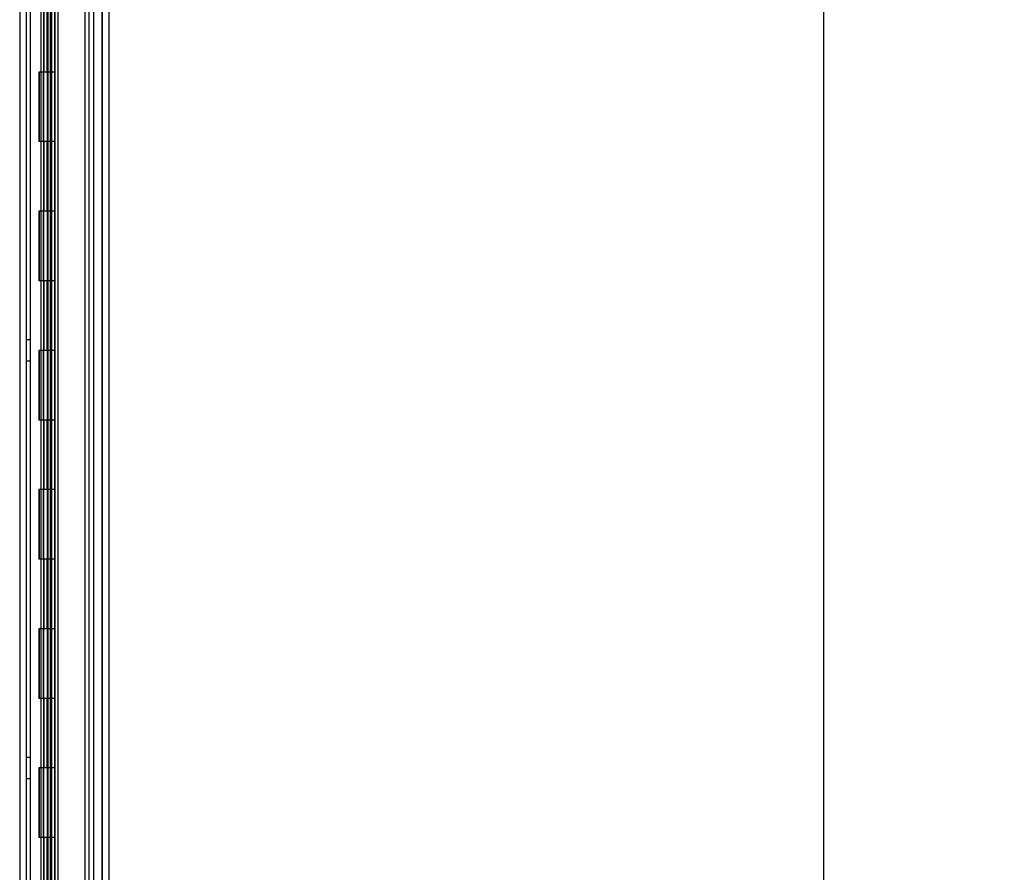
# Model space of a CAD drawing. Header units: inches. Extents: x 1 to 299, y -2 to 199.
# Tile 27 of 68: x 36 to 50, y 108 to 120. Entities that reach past the tile are written whole.
import ezdxf
from ezdxf.enums import TextEntityAlignment as Align
from ezdxf.lldxf.tags import DXFTag

# ---------------------------------------------------------------- set-up
doc = ezdxf.new("R2010")
doc.units = ezdxf.units.IN
doc.header["$MEASUREMENT"] = 0
for name, color, linetype in [('COM53955-2', 7, 'Continuous'), ('COM54746-60', 7, 'Continuous'), ('COM70220', 7, 'Continuous'), ('COM71178-1', 7, 'Continuous'), ('Default', 7, 'Continuous')]:
    doc.layers.add(name, color=color, linetype=linetype)
doc.styles.add('SEACAD_Times_New_Roman', font='times.ttf')
tags = doc.linetypes.add('HIDDEN2', pattern=[0.1875, 0.125, -0.0625]).pattern_tags.tags
tags[6:7] = [DXFTag(74, 4), DXFTag(75, 0), DXFTag(340, '0'), DXFTag(46, 0.0), DXFTag(50, 0.0), DXFTag(44, 0.0), DXFTag(45, 0.0)]
tags[4:5] = [DXFTag(74, 4), DXFTag(75, 0), DXFTag(340, '0'), DXFTag(46, 0.0), DXFTag(50, 0.0), DXFTag(44, 0.0), DXFTag(45, 0.0)]
doc.dimstyles.new('HAMMOND_(STH_-_300x200)', dxfattribs={"dimtxt": 1.5, "dimasz": 1.875, "dimexe": 0.75, "dimexo": 0.75, "dimgap": 0.375, "dimtad": 0, "dimtih": 1, "dimtoh": 1, "dimzin": 0, "dimdsep": 46, "dimtxsty": 'SEACAD_Times_New_Roman', "dimblk1": '_SE_FILLED', "dimblk2": '_SE_FILLED', "dimsah": 1, "dimcen": 0.75, "dimadec": 0, "dimazin": 0, "dimtfac": 0.8, "dimtofl": 0, "dimtmove": 0, "dimatfit": 3, "dimfxl": 1, "dimtolj": 1, "dimtzin": 0, "dimarcsym": 0})

# ---------------------------------------------------------------- blocks, each defined once
blk = doc.blocks.new('SE3')
at = {"layer": 'COM53955-2', "color": 7, "linetype": 'HIDDEN2'}
for p, q in [((37.288, 131.337), (37.288, 69.091)), ((36.507, 130.369), (36.507, 104.777)), ((36.602, 130.369), (36.602, 104.777)), ((36.561, 130.155), (36.561, 104.777)), ((36.653, 130.155), (36.653, 104.777))]:
    blk.add_line(p, q, dxfattribs=at)
at = {"layer": 'COM53955-2', "color": 7, "linetype": 'Continuous'}
blk.add_line((37.383, 131.337), (37.383, 69.091), dxfattribs=at)
at = {"layer": 'COM54746-60', "color": 7, "linetype": 'HIDDEN2'}
for p, q in [((36.26, 70.214), (36.26, 130.214)), ((36.446, 130.214), (36.446, 70.214)), ((36.546, 70.214), (36.546, 130.214)), ((37.1, 70.214), (37.1, 130.214)), ((36.454, 119.214), (36.454, 120.214)), ((36.496, 119.214), (36.496, 120.214)), ((36.551, 119.214), (36.551, 120.214)), ((36.409, 119.214), (36.379, 119.214)), ((36.379, 119.214), (36.379, 118.214)), ((36.409, 119.214), (36.379, 119.214)), ((36.379, 119.214), (36.379, 118.214)), ((36.384, 119.214), (36.384, 118.214)), ((36.441, 119.214), (36.441, 118.214)), ((36.501, 118.214), (36.501, 119.214)), ((36.506, 118.214), (36.506, 119.214)), ((36.551, 118.214), (36.551, 119.214)), ((36.409, 118.214), (36.379, 118.214)), ((36.409, 118.214), (36.379, 118.214)), ((36.454, 117.214), (36.454, 118.214)), ((36.496, 117.214), (36.496, 118.214)), ((36.551, 117.214), (36.551, 118.214)), ((36.409, 117.214), (36.379, 117.214)), ((36.379, 117.214), (36.379, 116.214)), ((36.409, 117.214), (36.379, 117.214)), ((36.379, 117.214), (36.379, 116.214)), ((36.384, 117.214), (36.384, 116.214)), ((36.441, 117.214), (36.441, 116.214)), ((36.501, 116.214), (36.501, 117.214)), ((36.506, 116.214), (36.506, 117.214)), ((36.551, 116.214), (36.551, 117.214)), ((36.409, 116.214), (36.379, 116.214)), ((36.409, 116.214), (36.379, 116.214)), ((36.454, 115.214), (36.454, 116.214)), ((36.496, 115.214), (36.496, 116.214)), ((36.551, 115.214), (36.551, 116.214)), ((36.26, 115.366), (36.198, 115.366)), ((36.409, 115.214), (36.379, 115.214)), ((36.379, 115.214), (36.379, 114.214)), ((36.409, 115.214), (36.379, 115.214)), ((36.379, 115.214), (36.379, 114.214)), ((36.384, 115.214), (36.384, 114.214)), ((36.441, 115.214), (36.441, 114.214)), ((36.501, 114.214), (36.501, 115.214)), ((36.506, 114.214), (36.506, 115.214)), ((36.551, 114.214), (36.551, 115.214)), ((36.198, 115.062), (36.26, 115.062)), ((36.409, 114.214), (36.379, 114.214)), ((36.409, 114.214), (36.379, 114.214)), ((36.454, 113.214), (36.454, 114.214)), ((36.496, 113.214), (36.496, 114.214)), ((36.551, 113.214), (36.551, 114.214)), ((36.409, 113.214), (36.379, 113.214)), ((36.379, 113.214), (36.379, 112.214)), ((36.409, 113.214), (36.379, 113.214)), ((36.379, 113.214), (36.379, 112.214)), ((36.384, 113.214), (36.384, 112.214)), ((36.441, 113.214), (36.441, 112.214)), ((36.501, 112.214), (36.501, 113.214)), ((36.506, 112.214), (36.506, 113.214)), ((36.551, 112.214), (36.551, 113.214)), ((36.409, 112.214), (36.379, 112.214)), ((36.409, 112.214), (36.379, 112.214)), ((36.454, 111.214), (36.454, 112.214)), ((36.496, 111.214), (36.496, 112.214)), ((36.551, 111.214), (36.551, 112.214)), ((36.409, 111.214), (36.379, 111.214)), ((36.379, 111.214), (36.379, 110.214)), ((36.409, 111.214), (36.379, 111.214)), ((36.379, 111.214), (36.379, 110.214)), ((36.384, 111.214), (36.384, 110.214)), ((36.441, 111.214), (36.441, 110.214)), ((36.501, 110.214), (36.501, 111.214)), ((36.506, 110.214), (36.506, 111.214)), ((36.551, 110.214), (36.551, 111.214)), ((36.409, 110.214), (36.379, 110.214)), ((36.409, 110.214), (36.379, 110.214)), ((36.454, 109.214), (36.454, 110.214)), ((36.496, 109.214), (36.496, 110.214)), ((36.551, 109.214), (36.551, 110.214)), ((36.26, 109.366), (36.198, 109.366)), ((36.409, 109.214), (36.379, 109.214)), ((36.379, 109.214), (36.379, 108.214)), ((36.409, 109.214), (36.379, 109.214)), ((36.379, 109.214), (36.379, 108.214)), ((36.384, 109.214), (36.384, 108.214)), ((36.441, 109.214), (36.441, 108.214)), ((36.501, 108.214), (36.501, 109.214)), ((36.506, 108.214), (36.506, 109.214)), ((36.551, 108.214), (36.551, 109.214)), ((36.198, 109.062), (36.26, 109.062)), ((36.409, 108.214), (36.379, 108.214)), ((36.409, 108.214), (36.379, 108.214)), ((36.454, 107.214), (36.454, 108.214)), ((36.496, 107.214), (36.496, 108.214)), ((36.551, 107.214), (36.551, 108.214))]:
    blk.add_line(p, q, dxfattribs=at)
at = {"layer": 'COM54746-60', "color": 7, "linetype": 'Continuous'}
for p, q in [((36.409, 119.214), (36.409, 120.214)), ((36.613, 119.214), (36.613, 120.214)), ((36.613, 119.214), (36.409, 119.214)), ((36.613, 119.214), (36.409, 119.214)), ((36.409, 118.214), (36.409, 119.214)), ((36.613, 118.214), (36.613, 119.214)), ((36.613, 118.214), (36.409, 118.214)), ((36.613, 118.214), (36.409, 118.214)), ((36.409, 117.214), (36.409, 118.214)), ((36.613, 117.214), (36.613, 118.214)), ((36.613, 117.214), (36.409, 117.214)), ((36.613, 117.214), (36.409, 117.214)), ((36.409, 116.214), (36.409, 117.214)), ((36.613, 116.214), (36.613, 117.214)), ((36.613, 116.214), (36.409, 116.214)), ((36.613, 116.214), (36.409, 116.214)), ((36.409, 115.214), (36.409, 116.214)), ((36.613, 115.214), (36.613, 116.214)), ((36.613, 115.214), (36.409, 115.214)), ((36.613, 115.214), (36.409, 115.214)), ((36.409, 114.214), (36.409, 115.214)), ((36.613, 114.214), (36.613, 115.214)), ((36.613, 114.214), (36.409, 114.214)), ((36.613, 114.214), (36.409, 114.214)), ((36.409, 113.214), (36.409, 114.214)), ((36.613, 113.214), (36.613, 114.214)), ((36.613, 113.214), (36.409, 113.214)), ((36.613, 113.214), (36.409, 113.214)), ((36.409, 112.214), (36.409, 113.214)), ((36.613, 112.214), (36.613, 113.214)), ((36.613, 112.214), (36.409, 112.214)), ((36.613, 112.214), (36.409, 112.214)), ((36.409, 111.214), (36.409, 112.214)), ((36.613, 111.214), (36.613, 112.214)), ((36.613, 111.214), (36.409, 111.214)), ((36.613, 111.214), (36.409, 111.214)), ((36.409, 110.214), (36.409, 111.214)), ((36.613, 110.214), (36.613, 111.214)), ((36.613, 110.214), (36.409, 110.214)), ((36.613, 110.214), (36.409, 110.214)), ((36.409, 109.214), (36.409, 110.214)), ((36.613, 109.214), (36.613, 110.214)), ((36.613, 109.214), (36.409, 109.214)), ((36.613, 109.214), (36.409, 109.214)), ((36.409, 108.214), (36.409, 109.214)), ((36.613, 108.214), (36.613, 109.214)), ((36.613, 108.214), (36.409, 108.214)), ((36.613, 108.214), (36.409, 108.214)), ((36.409, 107.214), (36.409, 108.214)), ((36.613, 107.214), (36.613, 108.214))]:
    blk.add_line(p, q, dxfattribs=at)
at = {"layer": 'COM70220', "color": 7, "linetype": 'HIDDEN2'}
for p, q in [((37.038, 130.742), (37.038, 69.687)), ((37.284, 130.742), (37.284, 69.687)), ((37.286, 130.742), (37.286, 69.687)), ((37.287, 130.742), (37.287, 69.687))]:
    blk.add_line(p, q, dxfattribs=at)
at = {"layer": 'COM71178-1', "color": 7, "linetype": 'HIDDEN2'}
for p, q in [((36.103, 130.76), (36.103, 69.45)), ((37.165, 130.76), (37.165, 69.45))]:
    blk.add_line(p, q, dxfattribs=at)
at = {"layer": 'COM71178-1', "color": 7, "linetype": 'Continuous'}
blk.add_line((36.198, 130.76), (36.198, 69.45), dxfattribs=at)
blk = doc.blocks.new('DMBLK2859')
at = {"layer": 'Default', "linetype": 'Continuous'}
for points in [[(47.972, 129.605), (47.659, 131.48), (47.347, 129.605)], [(47.972, 70.823), (47.347, 70.823), (47.659, 68.948)]]:
    blk.add_hatch(color=7, dxfattribs=at).paths.add_polyline_path(points)
at = {"layer": 'Default', "color": 7, "linetype": 'Continuous'}
for p, q in [((37.695, 131.48), (48.409, 131.48)), ((47.659, 131.48), (47.659, 101.489)), ((47.659, 97.214), (47.659, 68.948)), ((37.99, 68.948), (48.409, 68.948))]:
    blk.add_line(p, q, dxfattribs=at)
at = {"layer": 'Default', "color": 7, "linetype": 'Continuous', "style": 'SEACAD_Times_New_Roman'}
for s, p in [('62.53', (45.1, 100.964)), ('DOOR', (44.514, 98.714))]:
    blk.add_text(s, height=1.5, dxfattribs=at).set_placement(p, align=Align.TOP_LEFT)
blk = doc.blocks.new('_SE_FILLED')
at = {"color": 0}
blk.add_line((0, 0), (-1, 0), dxfattribs=at)
blk.add_solid([(0, 0), (-1, -0.1665), (-1, 0.1665), (0, 0)], dxfattribs=at)

msp = doc.modelspace()

# ---------------------------------------------------------------- block references
at = {"layer": 'Default'}
msp.add_blockref('SE3', (0, 0), dxfattribs=at)

# ---------------------------------------------------------------- dimensions: what is measured, and where the dimension line sits
at = {"layer": 'Default', "color": 7, "linetype": 'Continuous'}
dim = msp.add_linear_dim(base=(47.659, 131.48), p1=(36.945, 131.48), p2=(37.24, 68.948), angle=270.2699, text='\\A1;<>\\PDOOR', dimstyle='HAMMOND_(STH_-_300x200)', dxfattribs=at)
dim.commit()
dim.dimension.update_dxf_attribs({"geometry": 'DMBLK2859', "text_midpoint": (47.659, 100.214), "dimtype": 161})

doc.saveas('drawing.dxf')
